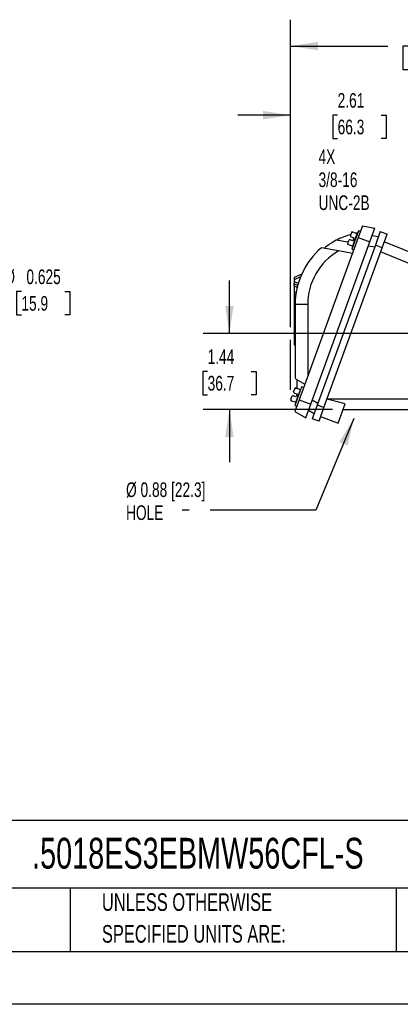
# Model space of a CAD drawing. Header units: inches. Extents: x 0 to 11, y 0 to 8.5.
# Tile 6 of 9: x 6.2 to 8, y 0 to 4.7. Entities that reach past the tile are written whole.
import ezdxf

# ---------------------------------------------------------------- set-up
doc = ezdxf.new("R2010")
doc.units = ezdxf.units.IN
doc.header["$MEASUREMENT"] = 0
doc.linetypes.add('CENTERX2', pattern=[0.8, 0.5, -0.1, 0.1, -0.1])
doc.layers.add('DIMENSIONS', color=140, linetype='Continuous', lineweight=25)
doc.layers.add('TEXT', color=140, linetype='Continuous', lineweight=25)
doc.styles.add('SLDTEXTSTYLE0', font='TXT', dxfattribs={"width": 0.7})
doc.dimstyles.new('SLDDIMSTYLE0', dxfattribs={"dimtxt": 0.069444, "dimasz": 0.13, "dimexe": 0, "dimexo": 0.0625, "dimgap": 0.017361, "dimtad": 0, "dimtih": 1, "dimtoh": 1, "dimlfac": 4, "dimrnd": 1e-09, "dimzin": 4, "dimdsep": 46, "dimtxsty": 'SLDTEXTSTYLE0', "dimsah": 1, "dimcen": 0.09, "dimadec": 0, "dimazin": 1, "dimtfac": 1, "dimtofl": 0, "dimtmove": 0, "dimatfit": 3, "dimfxl": 0, "dimfrac": 2, "dimtolj": 1, "dimtzin": 12, "dimarcsym": 0})
doc.dimstyles.new('SLDDIMSTYLE2', dxfattribs={"dimtxt": 0.069444, "dimasz": 0.13, "dimexe": 0, "dimexo": 0.0625, "dimgap": 0.017361, "dimtad": 0, "dimtih": 1, "dimtoh": 1, "dimlfac": 4, "dimrnd": 1e-09, "dimzin": 12, "dimdsep": 46, "dimtxsty": 'SLDTEXTSTYLE0', "dimsah": 1, "dimcen": 0.09, "dimadec": 0, "dimazin": 3, "dimtfac": 1, "dimtmove": 0, "dimatfit": 0, "dimfxl": 0, "dimfrac": 2, "dimtolj": 1, "dimtzin": 12, "dimarcsym": 0})
doc.dimstyles.new('SLDDIMSTYLE4', dxfattribs={"dimtxt": 0.18, "dimasz": 0.13, "dimexe": 0, "dimexo": 0.0625, "dimgap": 0, "dimtad": 0, "dimtih": 1, "dimtoh": 1, "dimdec": 0, "dimrnd": 1e-09, "dimzin": 0, "dimdsep": 46, "dimtxsty": 'Standard', "dimsah": 1, "dimcen": 0.09, "dimadec": 0, "dimazin": 0, "dimtfac": 0.13, "dimtdec": 0, "dimtofl": 0, "dimtmove": 0, "dimatfit": 3, "dimfxl": 0, "dimfrac": 2, "dimtolj": 1, "dimtzin": 0, "dimarcsym": 0})
doc.dimstyles.new('SLDDIMSTYLE7', dxfattribs={"dimtxt": 0.069444, "dimasz": 0.13, "dimexe": 0, "dimexo": 0.0625, "dimgap": 0.017361, "dimtad": 0, "dimtih": 1, "dimtoh": 1, "dimdec": 3, "dimlfac": 2.5, "dimrnd": 1e-09, "dimdsep": 46, "dimtxsty": 'SLDTEXTSTYLE0', "dimsah": 1, "dimcen": 0, "dimadec": 0, "dimazin": 2, "dimtfac": 1, "dimtdec": 3, "dimtofl": 0, "dimtmove": 0, "dimatfit": 3, "dimfxl": 0, "dimfrac": 2, "dimtolj": 1, "dimtzin": 12, "dimarcsym": 0})

# ---------------------------------------------------------------- blocks, each defined once
blk = doc.blocks.new('SW_NOTE_0_2')
at = {"layer": 'TEXT', "color": 0, "linetype": 'CENTERX2', "lineweight": 18, "char_height": 0.083333, "attachment_point": 1, "style": 'SLDTEXTSTYLE0'}
for s, insert in [('UNLESS OTHERWISE', (0, 0.1074)), ('SPECIFIED UNITS ARE:', (0, -0.0431))]:
    blk.add_mtext(s, dxfattribs=dict(at, insert=insert))
blk = doc.blocks.new('_D_8')
at = {"layer": 'DIMENSIONS'}
for p, q in [((7.2028, 3.1795), (7.2028, 3.4295)), ((8.2353, 3.1795), (7.0778, 3.1795)), ((7.0996, 2.9988), (7.0763, 2.9988)), ((7.0763, 2.9988), (7.0763, 2.8884)), ((7.306, 2.9988), (7.3293, 2.9988)), ((7.3293, 2.9988), (7.3293, 2.8884)), ((7.0763, 2.8884), (7.0996, 2.8884)), ((7.3293, 2.8884), (7.306, 2.8884)), ((7.6914, 2.8184), (7.0778, 2.8184)), ((7.2028, 2.8184), (7.2028, 2.5684))]:
    blk.add_line(p, q, dxfattribs=at)
for points in [[(7.2028, 3.1795), (7.2228, 3.3095), (7.1828, 3.3095)], [(7.2028, 2.8184), (7.1828, 2.6884), (7.2228, 2.6884)]]:
    blk.add_solid(points, dxfattribs=at)
at = {"layer": 'DIMENSIONS', "char_height": 0.06944, "attachment_point": 1, "style": 'SLDTEXTSTYLE0'}
for s, insert in [('1.44', (7.0996, 3.1039)), ('36.7', (7.0996, 2.9779))]:
    blk.add_mtext(s, dxfattribs=dict(at, insert=insert))
blk = doc.blocks.new('_D_9')
at = {"layer": 'DIMENSIONS'}
for p, q in [((7.4924, 3.2095), (7.4924, 4.3382)), ((8.1453, 3.5238), (8.1453, 4.3382)), ((7.4924, 4.2132), (7.2424, 4.2132)), ((7.7156, 4.213), (7.6923, 4.213)), ((7.6923, 4.213), (7.6923, 4.1026)), ((7.9221, 4.213), (7.9454, 4.213)), ((7.9454, 4.213), (7.9454, 4.1026)), ((8.1453, 4.2132), (8.3953, 4.2132)), ((7.6923, 4.1026), (7.7156, 4.1026)), ((7.9454, 4.1026), (7.9221, 4.1026)), ((7.4924, 2.9121), (7.4924, 3.1495))]:
    blk.add_line(p, q, dxfattribs=at)
for points in [[(7.4924, 4.2132), (7.3624, 4.2332), (7.3624, 4.1932)], [(8.1453, 4.2132), (8.2753, 4.1932), (8.2753, 4.2332)]]:
    blk.add_solid(points, dxfattribs=at)
at = {"layer": 'DIMENSIONS', "char_height": 0.06944, "attachment_point": 1, "style": 'SLDTEXTSTYLE0'}
for s, insert in [('2.61', (7.7156, 4.3181)), ('66.3', (7.7156, 4.1921))]:
    blk.add_mtext(s, dxfattribs=dict(at, insert=insert))
blk = doc.blocks.new('_D_10')
at = {"layer": 'DIMENSIONS'}
for p, q in [((7.4924, 3.2095), (7.4924, 4.6658)), ((8.8679, 3.8121), (8.8679, 4.6658)), ((7.4924, 4.5408), (7.9539, 4.5408)), ((8.048, 4.5406), (8.0247, 4.5406)), ((8.0247, 4.5406), (8.0247, 4.4302)), ((8.3122, 4.5406), (8.3356, 4.5406)), ((8.3356, 4.5406), (8.3356, 4.4302)), ((8.8679, 4.5408), (8.4064, 4.5408)), ((8.0247, 4.4302), (8.048, 4.4302)), ((8.3356, 4.4302), (8.3122, 4.4302)), ((7.4924, 2.9121), (7.4924, 3.1495))]:
    blk.add_line(p, q, dxfattribs=at)
for points in [[(7.4924, 4.5408), (7.6224, 4.5208), (7.6224, 4.5608)], [(8.8679, 4.5408), (8.7379, 4.5608), (8.7379, 4.5208)]]:
    blk.add_solid(points, dxfattribs=at)
at = {"layer": 'DIMENSIONS', "char_height": 0.06944, "attachment_point": 1, "style": 'SLDTEXTSTYLE0'}
for s, insert in [('5.50', (8.0769, 4.6457)), ('139.7', (8.048, 4.5197))]:
    blk.add_mtext(s, dxfattribs=dict(at, insert=insert))
blk = doc.blocks.new('SW_NOTE_0_8')
at = {"layer": 'TEXT', "color": 0, "linetype": 'CENTERX2', "lineweight": 18, "attachment_point": 1, "style": 'SLDTEXTSTYLE0'}
for s, insert, char_height in [('Ø 0.88 [22.3]', (-0.2658, 0.1315), 0.069444), ('HOLE', (-0.2658, 0.0227), 0.06944)]:
    blk.add_mtext(s, dxfattribs=dict(at, insert=insert, char_height=char_height))
blk = doc.blocks.new('SW_NOTE_0_9')
at = {"layer": 'TEXT', "color": 0, "linetype": 'CENTERX2', "lineweight": 18, "char_height": 0.06944, "attachment_point": 1, "style": 'SLDTEXTSTYLE0'}
for s, insert in [('4X', (-0.4067, 0.2472)), ('3/8-16', (-0.4067, 0.1384)), ('UNC-2B', (-0.4067, 0.0296))]:
    blk.add_mtext(s, dxfattribs=dict(at, insert=insert))
blk = doc.blocks.new('_D_15')
at = {"layer": 'DIMENSIONS'}
for p, q in [((5.9016, 3.224), (6.0548, 3.3772)), ((6.0548, 3.3772), (6.1362, 3.3772)), ((6.2175, 3.3772), (6.1942, 3.3772)), ((6.1942, 3.3772), (6.1942, 3.2668)), ((6.4239, 3.3772), (6.4473, 3.3772)), ((6.4473, 3.3772), (6.4473, 3.2668)), ((6.1942, 3.2668), (6.2175, 3.2668)), ((6.4473, 3.2668), (6.4239, 3.2668))]:
    blk.add_line(p, q, dxfattribs=at)
blk.add_solid([(5.9016, 3.224), (6.0077, 3.3018), (5.9794, 3.3301)], dxfattribs=at)
at = {"layer": 'DIMENSIONS', "char_height": 0.06944, "attachment_point": 1, "style": 'SLDTEXTSTYLE0'}
for s, insert in [('%%c', (6.1362, 3.4823)), ('0.625', (6.2411, 3.4823)), ('15.9', (6.2175, 3.3563))]:
    blk.add_mtext(s, dxfattribs=dict(at, insert=insert))

msp = doc.modelspace()

# ---------------------------------------------------------------- linework, layer by layer
for p, q in [((7.83285, 3.68843), (7.81285, 3.63347)), ((7.83285, 3.68843), (7.89191, 3.67801)), ((7.77652, 3.64269), (7.77664, 3.64304)), ((7.78307, 3.66071), (7.78032, 3.65315)), ((7.81421, 3.66597), (7.78223, 3.57811)), ((7.78772, 3.65911), (7.78316, 3.66077)), ((7.80835, 3.65161), (7.78772, 3.65911)), ((7.79766, 3.62224), (7.80835, 3.65161)), ((7.80911, 3.65196), (7.80835, 3.65161)), ((7.82346, 3.6626), (7.81421, 3.66597)), ((7.86834, 3.61327), (7.89191, 3.67801)), ((7.90822, 3.63649), (7.87869, 3.6417)), ((7.91774, 3.66265), (7.89421, 3.59799)), ((7.91774, 3.66265), (7.94949, 3.64917)), ((7.92596, 3.58452), (7.94949, 3.64917)), ((7.81285, 3.63347), (7.53277, 2.86396)), ((7.58827, 2.84376), (7.86834, 3.61327)), ((7.89421, 3.59799), (7.6179, 2.83884)), ((7.76391, 3.61084), (7.70894, 3.62053)), ((7.76412, 3.60866), (7.76175, 3.60215)), ((7.76635, 3.60038), (7.76175, 3.60205)), ((7.76635, 3.60038), (7.78697, 3.59287)), ((7.76819, 3.61982), (7.76833, 3.62016)), ((7.78726, 3.61812), (7.77449, 3.62276)), ((7.77958, 3.63673), (7.79234, 3.63208)), ((7.78697, 3.59287), (7.79766, 3.62224)), ((7.78697, 3.59287), (7.78733, 3.59212)), ((7.7898, 3.6251), (7.78726, 3.61812)), ((7.79234, 3.63208), (7.7898, 3.6251)), ((7.7898, 3.6251), (7.79766, 3.62224)), ((7.79766, 3.62224), (7.79822, 3.62204)), ((7.81285, 3.63347), (7.86834, 3.61327)), ((7.86145, 3.59433), (7.89098, 3.58913)), ((7.92596, 3.58452), (7.89421, 3.59799)), ((8.11576, 3.54069), (7.93639, 3.61316)), ((7.7196, 3.57019), (7.63834, 3.58452)), ((7.65089, 2.82875), (7.92596, 3.58452)), ((7.78558, 3.55855), (7.7196, 3.57019)), ((7.78223, 3.57811), (7.79147, 3.57474)), ((8.11576, 3.48556), (7.91889, 3.5651)), ((7.54541, 3.46012), (7.50959, 3.44342)), ((7.53977, 3.44679), (7.50959, 3.43272)), ((7.50959, 3.44342), (7.50959, 3.43272)), ((7.50959, 3.43272), (7.50959, 3.42492)), ((7.50959, 3.42492), (7.50959, 3.41422)), ((7.52905, 3.41585), (7.50959, 3.42492)), ((7.50959, 3.41422), (7.52639, 3.40638)), ((7.50959, 3.40351), (7.50959, 3.41422)), ((7.50959, 3.40351), (7.50959, 3.37124)), ((7.52399, 3.3968), (7.50959, 3.40351)), ((7.51973, 3.37597), (7.50959, 3.37124)), ((7.50959, 3.37124), (7.50959, 3.36054)), ((7.51792, 3.36442), (7.50959, 3.36054)), ((7.50959, 3.36054), (7.50959, 3.13621)), ((7.51451, 3.31541), (7.51451, 2.98514)), ((7.57357, 3.31541), (7.51451, 3.31541)), ((7.57357, 3.31541), (7.57357, 2.97605)), ((7.50959, 3.13621), (7.50959, 3.1255)), ((7.50959, 3.13621), (7.51451, 3.13391)), ((7.50959, 3.1255), (7.51451, 3.12321)), ((7.51532, 2.96469), (7.56004, 2.93887)), ((7.52436, 2.91704), (7.52436, 2.95948)), ((7.50722, 2.90277), (7.50733, 2.90312)), ((7.51027, 2.89681), (7.52303, 2.89217)), ((7.51376, 2.9208), (7.51101, 2.91324)), ((7.5449, 2.92605), (7.51292, 2.83819)), ((7.51842, 2.9192), (7.51386, 2.92086)), ((7.53904, 2.91169), (7.51842, 2.9192)), ((7.52835, 2.88232), (7.53904, 2.91169)), ((7.5398, 2.91204), (7.53904, 2.91169)), ((7.55415, 2.92269), (7.5449, 2.92605)), ((7.49704, 2.86047), (7.49244, 2.86214)), ((7.49482, 2.86874), (7.49245, 2.86223)), ((7.49704, 2.86047), (7.51767, 2.85296)), ((7.49888, 2.87991), (7.49902, 2.88025)), ((7.51795, 2.8782), (7.50519, 2.88285)), ((7.53277, 2.86396), (7.51277, 2.809)), ((7.51767, 2.85296), (7.52835, 2.88232)), ((7.51767, 2.85296), (7.51802, 2.8522)), ((7.52049, 2.88519), (7.51795, 2.8782)), ((7.52303, 2.89217), (7.52049, 2.88519)), ((7.52049, 2.88519), (7.52835, 2.88232)), ((7.52835, 2.88232), (7.52891, 2.88212)), ((7.53277, 2.86396), (7.58827, 2.84376)), ((7.62112, 2.84771), (7.59516, 2.8627)), ((7.66551, 2.86894), (8.11576, 2.86894)), ((7.51277, 2.809), (7.5647, 2.77902)), ((7.51292, 2.83819), (7.52217, 2.83482)), ((7.5647, 2.77902), (7.58827, 2.84376)), ((7.57792, 2.81533), (7.60389, 2.80034)), ((7.6179, 2.83884), (7.59436, 2.77419)), ((7.65089, 2.82875), (7.6179, 2.83884)), ((7.62735, 2.7641), (7.65089, 2.82875)), ((7.71817, 2.75463), (7.75125, 2.84551)), ((7.74137, 2.81837), (8.11576, 2.81837)), ((7.62735, 2.7641), (7.59436, 2.77419)), ((7.63493, 2.78493), (7.71817, 2.75463))]:
    msp.add_line(p, q)
at = {"color": 7, "linetype": 'Continuous'}
msp.add_line((11.0001, 0.00011), (0.0001, 0.00011), dxfattribs=at)
at = {"flags": 128}
for points in [[(7.77652, 3.64269), (7.77946, 3.65069), (7.78245, 3.65655), (7.7836, 3.65785), (7.78507, 3.65888), (7.78605, 3.65922), (7.78715, 3.65926), (7.78772, 3.65911)], [(7.76635, 3.60038), (7.76558, 3.6008), (7.76498, 3.6014), (7.76434, 3.60258), (7.76394, 3.60479), (7.76502, 3.61088), (7.76833, 3.62016)], [(7.50722, 2.90277), (7.51015, 2.91077), (7.51314, 2.91664), (7.5143, 2.91793), (7.51576, 2.91896), (7.51675, 2.9193), (7.51784, 2.91934), (7.51842, 2.9192)], [(7.49704, 2.86047), (7.49628, 2.86088), (7.49568, 2.86148), (7.49503, 2.86267), (7.49464, 2.86487), (7.49571, 2.87096), (7.49902, 2.88025)], [(7.75125, 2.84551), (7.70816, 2.85587), (7.66504, 2.86764)]]:
    msp.add_lwpolyline(points, dxfattribs=at)
for centre, radius, start, end in [((7.86884, 3.31541), 0.34449, 105.71865, 117.65709), ((7.78126, 3.64135), 0.00492, 164.29338, 250), ((7.86884, 3.31541), 0.34449, 99.80794, 101.01607), ((7.86884, 3.31541), 0.34449, 117.65709, 129.22185), ((7.77281, 3.61814), 0.00492, 70, 155.70662), ((7.86884, 3.31541), 0.35433, 130.58081, 180), ((7.86884, 3.31541), 0.29528, 120.3603, 180), ((7.51195, 2.90144), 0.00492, 164.29338, 250), ((7.5035, 2.87822), 0.00492, 70, 155.70662)]:
    msp.add_arc(centre, radius, start, end)
msp.add_ellipse((7.57357, 2.94904), major_axis=(-0.02094, 0.12601), ratio=0.4382009, start_param=1.2083872, end_param=1.373903)
at = {"layer": 'TEXT'}
for p, q in [((10.75, 0.87111), (0.25, 0.87111)), ((10.75, 0.55), (0.25, 0.55)), ((6.44804, 0.55), (6.44804, 0.25)), ((7.99308, 0.55), (7.99308, 0.25)), ((0.25, 0.25), (10.75, 0.25))]:
    msp.add_line(p, q, dxfattribs=at)

# ---------------------------------------------------------------- block references
at = {"layer": 'TEXT', "linetype": 'CENTERX2', "lineweight": 18}
for name, p in [('SW_NOTE_0_9', (8.03174, 3.80369)), ('SW_NOTE_0_8', (6.97898, 2.34183)), ('SW_NOTE_0_2', (6.59874, 0.41872))]:
    msp.add_blockref(name, p, dxfattribs=at)

# ---------------------------------------------------------------- texts
at = {"layer": 'TEXT', "linetype": 'CENTERX2', "lineweight": 18, "insert": (6.26802, 0.78897), "char_height": 0.1458333, "attachment_point": 1, "style": 'SLDTEXTSTYLE0'}
msp.add_mtext('.5018ES3EBMW56CFL-S', dxfattribs=at)

# ---------------------------------------------------------------- dimensions: what is measured, and where the dimension line sits
at = {"layer": 'DIMENSIONS'}
for base, p1, dimstyle, picture, middle in [((7.49242, 4.54076), (8.86786, 3.76211), 'SLDDIMSTYLE0', '_D_10', (8.18014, 4.54076)), ((7.49242, 4.21316), (8.14528, 3.47377), 'SLDDIMSTYLE2', '_D_9', (7.81885, 4.21316))]:
    dim = msp.add_linear_dim(base=base, p1=p1, p2=(7.49242, 2.86215), dimstyle=dimstyle, dxfattribs=at)
    dim.commit()
    dim.dimension.update_dxf_attribs({"geometry": picture, "text_midpoint": middle, "dimtype": 160})
dim = msp.add_diameter_dim_2p(p1=(5.72484, 3.04726), p2=(5.90161, 3.22404), dimstyle='SLDDIMSTYLE7', dxfattribs=at)
dim.commit()
dim.dimension.update_dxf_attribs({"geometry": '_D_15', "text_midpoint": (6.32073, 3.37721), "dimtype": 163})
dim = msp.add_linear_dim(base=(7.2028, 3.17953), p1=(7.74137, 2.81837), p2=(8.28528, 3.17953), angle=90, dimstyle='SLDDIMSTYLE2', dxfattribs=at)
dim.commit()
dim.dimension.update_dxf_attribs({"geometry": '_D_8', "text_midpoint": (7.2028, 2.99895), "dimtype": 160})

# ---------------------------------------------------------------- leaders
at = {"layer": 'TEXT', "linetype": 'CENTERX2', "lineweight": 18}
msp.add_leader([(7.79251, 2.77588), (7.61189, 2.34183), (6.97898, 2.34183)], dimstyle='SLDDIMSTYLE4', dxfattribs=at)

doc.saveas('drawing.dxf')
